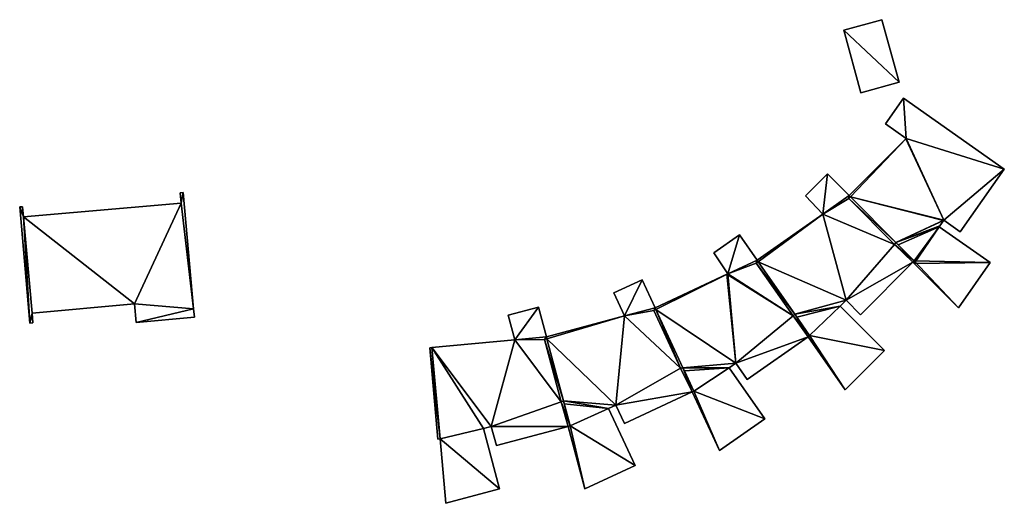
# Model space of a CAD drawing. Header units: inches. Extents: x 2560404 to 2560853, y 1205409 to 1205682.
# Tile 8 of 15: x 2560681 to 2560770, y 1205534 to 1205578. Entities that reach past the tile are written whole.
import ezdxf

# ---------------------------------------------------------------- set-up
doc = ezdxf.new("R2010")
doc.units = ezdxf.units.IN
doc.header["$MEASUREMENT"] = 0
doc.layers.add('bati3d_lod1_hmax_bat', color=10, linetype='Continuous')
doc.layers.add('bati3d_lod1_hmax_pt_bat', color=10, linetype='Continuous')

msp = doc.modelspace()

# ---------------------------------------------------------------- meshes
at = {"layer": 'bati3d_lod1_hmax_bat', "color": 22, "true_color": 0xdb4436}
mesh = msp.add_polyface(dxfattribs=at)
corners = [(2560760.818, 1205572.144, 611.442), (2560755.766, 1205576.868, 611.442), (2560759.246, 1205577.83, 611.442), (2560757.329, 1205571.179, 611.442), (2560759.246, 1205577.83, 615.18), (2560760.818, 1205572.144, 615.18), (2560755.766, 1205576.868, 615.18), (2560757.329, 1205571.179, 615.18)]
mesh.append_faces([[corners[k] for k in face] for face in [(5, 4, 6), (5, 6, 7), (3, 0, 5), (3, 5, 7), (1, 3, 7), (1, 7, 6), (2, 1, 6), (2, 6, 4), (0, 2, 4), (0, 4, 5), (0, 3, 1), (0, 1, 2)]])
mesh = msp.add_polyface(dxfattribs=at)
corners = [(2560761.227, 1205570.671, 608.969), (2560770.401, 1205564.225, 608.969), (2560761.466, 1205567.014, 608.969), (2560759.587, 1205568.339, 608.969), (2560764.892, 1205559.56, 608.969), (2560766.392, 1205558.513, 608.969), (2560762.182, 1205555.872, 608.969), (2560769.127, 1205555.706, 608.969), (2560766.22, 1205551.57, 608.969), (2560756.279, 1205561.804, 608.969), (2560756.399, 1205561.683, 608.969), (2560764.464, 1205558.954, 608.969), (2560756.243, 1205561.528, 608.969), (2560760.517, 1205557.541, 608.969), (2560760.394, 1205557.366, 608.969), (2560762.055, 1205555.745, 608.969), (2560764.464, 1205558.954, 617.609), (2560769.127, 1205555.706, 617.609), (2560764.892, 1205559.56, 617.609), (2560766.392, 1205558.513, 617.609), (2560770.401, 1205564.225, 617.609), (2560761.227, 1205570.671, 617.609), (2560759.587, 1205568.339, 617.609), (2560761.466, 1205567.014, 617.609), (2560756.279, 1205561.804, 617.609), (2560756.399, 1205561.683, 617.609), (2560756.243, 1205561.528, 617.609), (2560760.394, 1205557.366, 617.609), (2560760.517, 1205557.541, 617.609), (2560762.182, 1205555.872, 617.609), (2560762.055, 1205555.745, 617.609), (2560766.22, 1205551.57, 617.609)]
mesh.append_faces([[corners[k] for k in face] for face in [(18, 23, 25), (25, 28, 18), (20, 23, 18), (25, 23, 24), (25, 26, 28), (16, 28, 29), (16, 18, 28), (16, 29, 17), (23, 21, 22), (27, 28, 26), (29, 30, 31), (19, 20, 18), (20, 21, 23), (29, 31, 17), (8, 7, 17), (8, 17, 31), (15, 8, 31), (15, 31, 30), (6, 15, 30), (6, 30, 29), (13, 6, 29), (13, 29, 28), (14, 13, 28), (14, 28, 27), (12, 14, 27), (12, 27, 26), (10, 12, 26), (10, 26, 25), (9, 10, 25), (9, 25, 24), (2, 9, 24), (2, 24, 23), (3, 2, 23), (3, 23, 22), (0, 3, 22), (0, 22, 21), (1, 0, 21), (1, 21, 20), (5, 1, 20), (5, 20, 19), (4, 5, 19), (4, 19, 18), (11, 4, 18), (11, 18, 16), (7, 11, 16), (7, 16, 17), (13, 10, 4), (10, 2, 4), (4, 2, 1), (6, 13, 11), (6, 8, 15), (13, 4, 11), (12, 13, 14), (12, 10, 13), (11, 7, 6), (9, 2, 10), (6, 7, 8), (4, 1, 5), (0, 2, 3), (0, 1, 2)]])
mesh = msp.add_polyface(dxfattribs=at)
corners = [(2560756.279, 1205561.804, 609.054), (2560756.399, 1205561.683, 609.054), (2560756.243, 1205561.528, 609.054), (2560753.878, 1205560.102, 609.054), (2560754.288, 1205563.8, 609.054), (2560759.477, 1205547.694, 609.054), (2560755.895, 1205544.122, 609.054), (2560752.665, 1205549.057, 609.054), (2560760.394, 1205557.366, 609.054), (2560762.182, 1205555.872, 609.054), (2560762.055, 1205555.745, 609.054), (2560760.517, 1205557.541, 609.054), (2560752.283, 1205561.787, 609.054), (2560757.291, 1205550.948, 609.054), (2560755.981, 1205552.268, 609.054), (2560751.162, 1205550.84, 609.054), (2560747.795, 1205555.658, 609.054), (2560751.313, 1205550.991, 609.054), (2560752.518, 1205548.954, 609.054), (2560755.456, 1205551.747, 609.054), (2560747.976, 1205555.784, 609.054), (2560747.879, 1205555.923, 609.054), (2560760.394, 1205557.366, 617.609), (2560760.517, 1205557.541, 617.609), (2560756.243, 1205561.528, 617.609), (2560756.399, 1205561.683, 617.609), (2560756.279, 1205561.804, 617.609), (2560754.288, 1205563.8, 617.609), (2560752.283, 1205561.787, 617.609), (2560753.878, 1205560.102, 617.609), (2560747.879, 1205555.923, 617.609), (2560747.976, 1205555.784, 617.609), (2560747.795, 1205555.658, 617.609), (2560751.162, 1205550.84, 617.609), (2560751.313, 1205550.991, 617.609), (2560752.665, 1205549.057, 617.609), (2560752.518, 1205548.954, 617.609), (2560755.895, 1205544.122, 617.609), (2560759.477, 1205547.694, 617.609), (2560755.456, 1205551.747, 617.609), (2560755.981, 1205552.268, 617.609), (2560757.291, 1205550.948, 617.609), (2560762.055, 1205555.745, 617.609), (2560762.182, 1205555.872, 617.609)]
mesh.append_faces([[corners[k] for k in face] for face in [(40, 31, 34), (40, 22, 29), (31, 40, 29), (22, 40, 42), (26, 29, 24), (34, 35, 39), (39, 40, 34), (34, 31, 32), (34, 32, 33), (36, 37, 35), (38, 39, 35), (24, 29, 22), (29, 30, 31), (41, 42, 40), (35, 37, 38), (22, 42, 43), (22, 43, 23), (27, 28, 29), (25, 26, 24), (26, 27, 29), (9, 11, 23), (9, 23, 43), (10, 9, 43), (10, 43, 42), (13, 10, 42), (13, 42, 41), (14, 13, 41), (14, 41, 40), (19, 14, 40), (19, 40, 39), (5, 19, 39), (5, 39, 38), (6, 5, 38), (6, 38, 37), (18, 6, 37), (18, 37, 36), (7, 18, 36), (7, 36, 35), (17, 7, 35), (17, 35, 34), (15, 17, 34), (15, 34, 33), (16, 15, 33), (16, 33, 32), (20, 16, 32), (20, 32, 31), (21, 20, 31), (21, 31, 30), (3, 21, 30), (3, 30, 29), (12, 3, 29), (12, 29, 28), (4, 12, 28), (4, 28, 27), (0, 4, 27), (0, 27, 26), (1, 0, 26), (1, 26, 25), (2, 1, 25), (2, 25, 24), (8, 2, 24), (8, 24, 22), (11, 8, 22), (11, 22, 23), (14, 17, 20), (14, 20, 3), (8, 14, 3), (10, 14, 8), (0, 2, 3), (19, 7, 17), (20, 17, 16), (14, 19, 17), (20, 21, 3), (8, 3, 2), (5, 7, 19), (7, 6, 18), (15, 16, 17), (13, 14, 10), (3, 12, 4), (9, 8, 11), (8, 9, 10), (5, 6, 7), (3, 4, 0), (0, 1, 2)]])
mesh = msp.add_polyface(dxfattribs=at)
corners = [(2560691.29, 1205550.249, 614.508), (2560696.521, 1205551.482, 614.508), (2560696.6, 1205550.734, 614.508), (2560695.399, 1205561.114, 614.508), (2560695.596, 1205562.085, 614.508), (2560695.317, 1205562.06, 614.508), (2560681.611, 1205550.177, 614.508), (2560680.687, 1205560.77, 614.508), (2560681.037, 1205559.857, 614.508), (2560681.89, 1205550.202, 614.508), (2560681.81, 1205551.108, 614.508), (2560680.955, 1205560.793, 614.508), (2560691.14, 1205551.937, 614.508), (2560696.521, 1205551.482, 619.214), (2560696.6, 1205550.734, 619.214), (2560695.596, 1205562.085, 619.214), (2560695.317, 1205562.06, 619.214), (2560695.399, 1205561.114, 619.214), (2560681.037, 1205559.857, 619.214), (2560680.955, 1205560.793, 619.214), (2560680.687, 1205560.77, 619.214), (2560681.611, 1205550.177, 619.214), (2560681.89, 1205550.202, 619.214), (2560681.81, 1205551.108, 619.214), (2560691.14, 1205551.937, 619.214), (2560691.29, 1205550.249, 619.214)]
mesh.append_faces([[corners[k] for k in face] for face in [(24, 13, 17), (18, 21, 23), (18, 24, 17), (18, 19, 20), (18, 23, 24), (17, 13, 15), (16, 17, 15), (25, 13, 24), (23, 21, 22), (14, 13, 25), (21, 18, 20), (0, 2, 14), (0, 14, 25), (12, 0, 25), (12, 25, 24), (10, 12, 24), (10, 24, 23), (9, 10, 23), (9, 23, 22), (6, 9, 22), (6, 22, 21), (7, 6, 21), (7, 21, 20), (11, 7, 20), (11, 20, 19), (8, 11, 19), (8, 19, 18), (3, 8, 18), (3, 18, 17), (5, 3, 17), (5, 17, 16), (4, 5, 16), (4, 16, 15), (1, 4, 15), (1, 15, 13), (2, 1, 13), (2, 13, 14), (10, 6, 8), (12, 3, 1), (12, 8, 3), (10, 8, 12), (1, 0, 12), (8, 7, 11), (9, 6, 10), (6, 7, 8), (3, 5, 4), (3, 4, 1), (0, 1, 2)]])
mesh = msp.add_polyface(dxfattribs=at)
corners = [(2560742.11, 1205543.992, 609.03), (2560748.583, 1205541.47, 609.03), (2560744.436, 1205538.571, 609.03), (2560740.9, 1205546.091, 609.03), (2560738.458, 1205551.336, 609.03), (2560738.658, 1205551.43, 609.03), (2560741.947, 1205543.916, 609.03), (2560752.518, 1205548.954, 609.03), (2560751.162, 1205550.84, 609.03), (2560752.665, 1205549.057, 609.03), (2560741.114, 1205546.131, 609.03), (2560746.967, 1205545.064, 609.03), (2560745.931, 1205546.539, 609.03), (2560751.313, 1205550.991, 609.03), (2560747.795, 1205555.658, 609.03), (2560747.879, 1205555.923, 609.03), (2560747.976, 1205555.784, 609.03), (2560738.582, 1205551.593, 609.03), (2560745.218, 1205554.686, 609.03), (2560745.332, 1205546.121, 609.03), (2560746.262, 1205558.233, 609.03), (2560743.927, 1205556.601, 609.03), (2560748.583, 1205541.47, 617.609), (2560744.436, 1205538.571, 617.609), (2560745.332, 1205546.121, 617.609), (2560745.931, 1205546.539, 617.609), (2560746.967, 1205545.064, 617.609), (2560752.518, 1205548.954, 617.609), (2560752.665, 1205549.057, 617.609), (2560751.313, 1205550.991, 617.609), (2560751.162, 1205550.84, 617.609), (2560747.795, 1205555.658, 617.609), (2560747.976, 1205555.784, 617.609), (2560747.879, 1205555.923, 617.609), (2560746.262, 1205558.233, 617.609), (2560743.927, 1205556.601, 617.609), (2560745.218, 1205554.686, 617.609), (2560738.582, 1205551.593, 617.609), (2560738.658, 1205551.43, 617.609), (2560738.458, 1205551.336, 617.609), (2560740.9, 1205546.091, 617.609), (2560741.114, 1205546.131, 617.609), (2560742.11, 1205543.992, 617.609), (2560741.947, 1205543.916, 617.609)]
mesh.append_faces([[corners[k] for k in face] for face in [(25, 30, 36), (36, 31, 33), (38, 25, 36), (27, 30, 25), (41, 25, 38), (24, 25, 41), (36, 30, 31), (42, 22, 24), (33, 34, 36), (36, 34, 35), (26, 27, 25), (30, 28, 29), (32, 33, 31), (38, 36, 37), (24, 41, 42), (27, 28, 30), (40, 41, 38), (40, 38, 39), (43, 23, 42), (22, 42, 23), (6, 2, 23), (6, 23, 43), (0, 6, 43), (0, 43, 42), (10, 0, 42), (10, 42, 41), (3, 10, 41), (3, 41, 40), (4, 3, 40), (4, 40, 39), (5, 4, 39), (5, 39, 38), (17, 5, 38), (17, 38, 37), (18, 17, 37), (18, 37, 36), (21, 18, 36), (21, 36, 35), (20, 21, 35), (20, 35, 34), (15, 20, 34), (15, 34, 33), (16, 15, 33), (16, 33, 32), (14, 16, 32), (14, 32, 31), (8, 14, 31), (8, 31, 30), (13, 8, 30), (13, 30, 29), (9, 13, 29), (9, 29, 28), (7, 9, 28), (7, 28, 27), (11, 7, 27), (11, 27, 26), (12, 11, 26), (12, 26, 25), (19, 12, 25), (19, 25, 24), (1, 19, 24), (1, 24, 22), (2, 1, 22), (2, 22, 23), (8, 12, 18), (12, 5, 18), (14, 18, 15), (12, 10, 5), (7, 12, 8), (8, 18, 14), (19, 10, 12), (21, 20, 18), (18, 20, 15), (19, 1, 0), (19, 0, 10), (17, 18, 5), (14, 15, 16), (8, 13, 9), (11, 12, 7), (3, 5, 10), (7, 8, 9), (2, 6, 0), (3, 4, 5), (0, 1, 2)]])
mesh = msp.add_polyface(dxfattribs=at)
corners = [(2560737.395, 1205554.14, 609.029), (2560738.582, 1205551.593, 609.029), (2560735.797, 1205550.847, 609.029), (2560738.458, 1205551.336, 609.029), (2560738.658, 1205551.43, 609.029), (2560734.812, 1205552.936, 609.029), (2560742.11, 1205543.992, 609.029), (2560741.947, 1205543.916, 609.029), (2560741.114, 1205546.131, 609.029), (2560728.679, 1205548.928, 609.029), (2560728.726, 1205548.754, 609.029), (2560740.9, 1205546.091, 609.029), (2560732.19, 1205535.088, 609.029), (2560730.837, 1205540.833, 609.029), (2560736.775, 1205537.225, 609.029), (2560730.228, 1205543.11, 609.029), (2560728.513, 1205548.697, 609.029), (2560730.034, 1205543.02, 609.029), (2560735.795, 1205541.032, 609.029), (2560735, 1205542.713, 609.029), (2560734.331, 1205542.397, 609.029), (2560730.664, 1205540.785, 609.029), (2560738.658, 1205551.43, 617.609), (2560738.458, 1205551.336, 617.609), (2560738.582, 1205551.593, 617.609), (2560737.395, 1205554.14, 617.609), (2560734.812, 1205552.936, 617.609), (2560735.797, 1205550.847, 617.609), (2560728.679, 1205548.928, 617.609), (2560728.726, 1205548.754, 617.609), (2560728.513, 1205548.697, 617.609), (2560730.034, 1205543.02, 617.609), (2560730.228, 1205543.11, 617.609), (2560730.837, 1205540.833, 617.609), (2560730.664, 1205540.785, 617.609), (2560732.19, 1205535.088, 617.609), (2560736.775, 1205537.225, 617.609), (2560734.331, 1205542.397, 617.609), (2560735, 1205542.713, 617.609), (2560735.795, 1205541.032, 617.609), (2560741.947, 1205543.916, 617.609), (2560742.11, 1205543.992, 617.609), (2560741.114, 1205546.131, 617.609), (2560740.9, 1205546.091, 617.609)]
mesh.append_faces([[corners[k] for k in face] for face in [(32, 38, 29), (38, 27, 29), (27, 38, 43), (43, 38, 40), (24, 27, 23), (33, 37, 32), (37, 38, 32), (32, 29, 30), (32, 30, 31), (34, 35, 33), (37, 33, 36), (27, 28, 29), (39, 40, 38), (23, 27, 43), (36, 33, 35), (40, 42, 43), (23, 22, 24), (25, 27, 24), (25, 26, 27), (42, 40, 41), (11, 3, 23), (11, 23, 43), (8, 11, 43), (8, 43, 42), (6, 8, 42), (6, 42, 41), (7, 6, 41), (7, 41, 40), (18, 7, 40), (18, 40, 39), (19, 18, 39), (19, 39, 38), (20, 19, 38), (20, 38, 37), (14, 20, 37), (14, 37, 36), (12, 14, 36), (12, 36, 35), (21, 12, 35), (21, 35, 34), (13, 21, 34), (13, 34, 33), (15, 13, 33), (15, 33, 32), (17, 15, 32), (17, 32, 31), (16, 17, 31), (16, 31, 30), (10, 16, 30), (10, 30, 29), (9, 10, 29), (9, 29, 28), (2, 9, 28), (2, 28, 27), (5, 2, 27), (5, 27, 26), (0, 5, 26), (0, 26, 25), (1, 0, 25), (1, 25, 24), (4, 1, 24), (4, 24, 22), (3, 4, 22), (3, 22, 23), (19, 2, 11), (15, 10, 19), (19, 11, 7), (10, 2, 19), (3, 2, 1), (13, 15, 20), (20, 15, 19), (12, 21, 13), (13, 20, 14), (18, 19, 7), (2, 3, 11), (17, 16, 15), (15, 16, 10), (12, 13, 14), (7, 11, 8), (9, 2, 10), (6, 7, 8), (5, 0, 2), (3, 1, 4), (0, 1, 2)]])
mesh = msp.add_polyface(dxfattribs=at)
corners = [(2560719.005, 1205539.647, 609.138), (2560718.793, 1205539.613, 609.138), (2560718.062, 1205547.951, 609.138), (2560725.2, 1205550.904, 609.138), (2560727.953, 1205551.643, 609.138), (2560725.797, 1205548.673, 609.138), (2560718.239, 1205547.967, 609.138), (2560724.413, 1205535.09, 609.138), (2560719.511, 1205533.776, 609.138), (2560723.656, 1205540.78, 609.138), (2560728.679, 1205548.928, 609.138), (2560728.726, 1205548.754, 609.138), (2560728.513, 1205548.697, 609.138), (2560730.664, 1205540.785, 609.138), (2560730.034, 1205543.02, 609.138), (2560730.837, 1205540.833, 609.138), (2560730.228, 1205543.11, 609.138), (2560724.123, 1205539.027, 609.138), (2560722.951, 1205540.592, 609.138), (2560718.793, 1205539.613, 617.609), (2560718.062, 1205547.951, 617.609), (2560719.005, 1205539.647, 617.609), (2560719.511, 1205533.776, 617.609), (2560724.413, 1205535.09, 617.609), (2560722.951, 1205540.592, 617.609), (2560723.656, 1205540.78, 617.609), (2560724.123, 1205539.027, 617.609), (2560730.664, 1205540.785, 617.609), (2560730.837, 1205540.833, 617.609), (2560730.228, 1205543.11, 617.609), (2560730.034, 1205543.02, 617.609), (2560728.513, 1205548.697, 617.609), (2560728.726, 1205548.754, 617.609), (2560728.679, 1205548.928, 617.609), (2560727.953, 1205551.643, 617.609), (2560725.2, 1205550.904, 617.609), (2560725.797, 1205548.673, 617.609), (2560718.239, 1205547.967, 617.609)]
mesh.append_faces([[corners[k] for k in face] for face in [(25, 27, 30), (36, 31, 33), (25, 30, 36), (21, 24, 37), (24, 25, 37), (23, 24, 21), (36, 30, 31), (26, 27, 25), (30, 27, 28), (30, 28, 29), (31, 32, 33), (36, 33, 34), (22, 23, 21), (25, 36, 37), (36, 34, 35), (21, 37, 20), (20, 19, 21), (6, 2, 20), (6, 20, 37), (5, 6, 37), (5, 37, 36), (3, 5, 36), (3, 36, 35), (4, 3, 35), (4, 35, 34), (10, 4, 34), (10, 34, 33), (11, 10, 33), (11, 33, 32), (12, 11, 32), (12, 32, 31), (14, 12, 31), (14, 31, 30), (16, 14, 30), (16, 30, 29), (15, 16, 29), (15, 29, 28), (13, 15, 28), (13, 28, 27), (17, 13, 27), (17, 27, 26), (9, 17, 26), (9, 26, 25), (18, 9, 25), (18, 25, 24), (7, 18, 24), (7, 24, 23), (8, 7, 23), (8, 23, 22), (0, 8, 22), (0, 22, 21), (1, 0, 21), (1, 21, 19), (2, 1, 19), (2, 19, 20), (13, 9, 14), (5, 10, 12), (9, 5, 14), (6, 18, 0), (6, 9, 18), (12, 14, 5), (18, 7, 0), (17, 9, 13), (16, 15, 14), (13, 14, 15), (4, 10, 5), (10, 11, 12), (6, 5, 9), (0, 7, 8), (6, 0, 2), (3, 4, 5), (0, 1, 2)]])
at = {"layer": 'bati3d_lod1_hmax_pt_bat', "color": 22, "true_color": 0xdb4436}
mesh = msp.add_polyface(dxfattribs=at)
corners = [(2560760.818, 1205572.144, 611.442), (2560755.766, 1205576.868, 611.442), (2560759.246, 1205577.83, 611.442), (2560757.329, 1205571.179, 611.442), (2560759.246, 1205577.83, 615.18), (2560760.818, 1205572.144, 615.18), (2560755.766, 1205576.868, 615.18), (2560757.329, 1205571.179, 615.18)]
mesh.append_faces([[corners[k] for k in face] for face in [(5, 4, 6), (5, 6, 7), (3, 0, 5), (3, 5, 7), (1, 3, 7), (1, 7, 6), (2, 1, 6), (2, 6, 4), (0, 2, 4), (0, 4, 5), (0, 3, 1), (0, 1, 2)]])
mesh = msp.add_polyface(dxfattribs=at)
corners = [(2560761.227, 1205570.671, 608.969), (2560770.401, 1205564.225, 608.969), (2560761.466, 1205567.014, 608.969), (2560759.587, 1205568.339, 608.969), (2560764.892, 1205559.56, 608.969), (2560766.392, 1205558.513, 608.969), (2560769.127, 1205555.706, 608.969), (2560766.22, 1205551.57, 608.969), (2560762.191, 1205555.609, 608.969), (2560756.279, 1205561.804, 608.969), (2560761.426, 1205566.974, 608.969), (2560756.399, 1205561.683, 608.969), (2560764.464, 1205558.954, 608.969), (2560756.243, 1205561.528, 608.969), (2560760.517, 1205557.541, 608.969), (2560760.394, 1205557.366, 608.969), (2560764.531, 1205559.049, 608.969), (2560764.868, 1205559.527, 608.969), (2560762.055, 1205555.745, 608.969), (2560762.182, 1205555.872, 608.969), (2560760.743, 1205557.315, 608.969), (2560764.464, 1205558.954, 617.609), (2560769.127, 1205555.706, 617.609), (2560764.531, 1205559.049, 617.609), (2560764.868, 1205559.527, 617.609), (2560764.892, 1205559.56, 617.609), (2560766.392, 1205558.513, 617.609), (2560770.401, 1205564.225, 617.609), (2560761.227, 1205570.671, 617.609), (2560759.587, 1205568.339, 617.609), (2560761.466, 1205567.014, 617.609), (2560761.426, 1205566.974, 617.609), (2560756.279, 1205561.804, 617.609), (2560756.399, 1205561.683, 617.609), (2560756.243, 1205561.528, 617.609), (2560760.394, 1205557.366, 617.609), (2560760.517, 1205557.541, 617.609), (2560760.743, 1205557.315, 617.609), (2560762.182, 1205555.872, 617.609), (2560762.055, 1205555.745, 617.609), (2560762.191, 1205555.609, 617.609), (2560766.22, 1205551.57, 617.609)]
mesh.append_faces([[corners[k] for k in face] for face in [(31, 33, 25), (36, 24, 33), (21, 38, 40), (25, 27, 30), (25, 33, 24), (31, 25, 30), (21, 36, 37), (21, 37, 38), (24, 36, 23), (32, 33, 31), (33, 34, 36), (21, 23, 36), (38, 39, 40), (21, 40, 22), (30, 28, 29), (35, 36, 34), (26, 27, 25), (30, 27, 28), (40, 41, 22), (7, 6, 22), (7, 22, 41), (8, 7, 41), (8, 41, 40), (18, 8, 40), (18, 40, 39), (19, 18, 39), (19, 39, 38), (20, 19, 38), (20, 38, 37), (14, 20, 37), (14, 37, 36), (15, 14, 36), (15, 36, 35), (13, 15, 35), (13, 35, 34), (11, 13, 34), (11, 34, 33), (9, 11, 33), (9, 33, 32), (10, 9, 32), (10, 32, 31), (2, 10, 31), (2, 31, 30), (3, 2, 30), (3, 30, 29), (0, 3, 29), (0, 29, 28), (1, 0, 28), (1, 28, 27), (5, 1, 27), (5, 27, 26), (4, 5, 26), (4, 26, 25), (17, 4, 25), (17, 25, 24), (16, 17, 24), (16, 24, 23), (12, 16, 23), (12, 23, 21), (6, 12, 21), (6, 21, 22), (17, 14, 11), (12, 8, 19), (11, 10, 4), (1, 4, 2), (12, 20, 14), (19, 20, 12), (17, 11, 4), (18, 19, 8), (16, 14, 17), (16, 12, 14), (13, 14, 15), (13, 11, 14), (4, 10, 2), (12, 6, 8), (9, 10, 11), (6, 7, 8), (4, 1, 5), (0, 2, 3), (0, 1, 2)]])
mesh = msp.add_polyface(dxfattribs=at)
corners = [(2560756.279, 1205561.804, 609.054), (2560756.399, 1205561.683, 609.054), (2560756.243, 1205561.528, 609.054), (2560753.878, 1205560.102, 609.054), (2560754.288, 1205563.8, 609.054), (2560759.477, 1205547.694, 609.054), (2560755.895, 1205544.122, 609.054), (2560752.665, 1205549.057, 609.054), (2560760.394, 1205557.366, 609.054), (2560762.182, 1205555.872, 609.054), (2560762.055, 1205555.745, 609.054), (2560760.517, 1205557.541, 609.054), (2560752.283, 1205561.787, 609.054), (2560757.291, 1205550.948, 609.054), (2560755.981, 1205552.268, 609.054), (2560751.162, 1205550.84, 609.054), (2560747.795, 1205555.658, 609.054), (2560751.313, 1205550.991, 609.054), (2560752.518, 1205548.954, 609.054), (2560755.456, 1205551.747, 609.054), (2560747.976, 1205555.784, 609.054), (2560747.879, 1205555.923, 609.054), (2560751.498, 1205550.726, 609.054), (2560760.394, 1205557.366, 617.609), (2560760.517, 1205557.541, 617.609), (2560756.243, 1205561.528, 617.609), (2560756.399, 1205561.683, 617.609), (2560756.279, 1205561.804, 617.609), (2560754.288, 1205563.8, 617.609), (2560752.283, 1205561.787, 617.609), (2560753.878, 1205560.102, 617.609), (2560747.879, 1205555.923, 617.609), (2560747.976, 1205555.784, 617.609), (2560747.795, 1205555.658, 617.609), (2560751.162, 1205550.84, 617.609), (2560751.313, 1205550.991, 617.609), (2560751.498, 1205550.726, 617.609), (2560752.665, 1205549.057, 617.609), (2560752.518, 1205548.954, 617.609), (2560755.895, 1205544.122, 617.609), (2560759.477, 1205547.694, 617.609), (2560755.456, 1205551.747, 617.609), (2560755.981, 1205552.268, 617.609), (2560757.291, 1205550.948, 617.609), (2560762.055, 1205555.745, 617.609), (2560762.182, 1205555.872, 617.609)]
mesh.append_faces([[corners[k] for k in face] for face in [(42, 32, 35), (42, 23, 30), (32, 42, 30), (23, 42, 44), (27, 30, 25), (35, 36, 41), (36, 37, 41), (41, 42, 35), (35, 32, 33), (35, 33, 34), (38, 39, 37), (40, 41, 37), (25, 30, 23), (30, 31, 32), (43, 44, 42), (37, 39, 40), (23, 44, 45), (23, 45, 24), (28, 29, 30), (26, 27, 25), (27, 28, 30), (9, 11, 24), (9, 24, 45), (10, 9, 45), (10, 45, 44), (13, 10, 44), (13, 44, 43), (14, 13, 43), (14, 43, 42), (19, 14, 42), (19, 42, 41), (5, 19, 41), (5, 41, 40), (6, 5, 40), (6, 40, 39), (18, 6, 39), (18, 39, 38), (7, 18, 38), (7, 38, 37), (22, 7, 37), (22, 37, 36), (17, 22, 36), (17, 36, 35), (15, 17, 35), (15, 35, 34), (16, 15, 34), (16, 34, 33), (20, 16, 33), (20, 33, 32), (21, 20, 32), (21, 32, 31), (3, 21, 31), (3, 31, 30), (12, 3, 30), (12, 30, 29), (4, 12, 29), (4, 29, 28), (0, 4, 28), (0, 28, 27), (1, 0, 27), (1, 27, 26), (2, 1, 26), (2, 26, 25), (8, 2, 25), (8, 25, 23), (11, 8, 23), (11, 23, 24), (14, 17, 20), (14, 20, 3), (8, 14, 3), (10, 14, 8), (0, 2, 3), (19, 7, 22), (17, 19, 22), (20, 17, 16), (14, 19, 17), (20, 21, 3), (8, 3, 2), (5, 7, 19), (7, 6, 18), (15, 16, 17), (13, 14, 10), (3, 12, 4), (9, 8, 11), (8, 9, 10), (5, 6, 7), (3, 4, 0), (0, 1, 2)]])
mesh = msp.add_polyface(dxfattribs=at)
corners = [(2560691.29, 1205550.249, 614.508), (2560696.521, 1205551.482, 614.508), (2560696.6, 1205550.734, 614.508), (2560695.399, 1205561.114, 614.508), (2560695.596, 1205562.085, 614.508), (2560695.317, 1205562.06, 614.508), (2560681.611, 1205550.177, 614.508), (2560680.687, 1205560.77, 614.508), (2560681.037, 1205559.857, 614.508), (2560681.89, 1205550.202, 614.508), (2560681.81, 1205551.108, 614.508), (2560680.955, 1205560.793, 614.508), (2560691.14, 1205551.937, 614.508), (2560696.521, 1205551.482, 619.215), (2560696.6, 1205550.734, 619.215), (2560695.596, 1205562.085, 619.215), (2560695.317, 1205562.06, 619.215), (2560695.399, 1205561.114, 619.215), (2560681.037, 1205559.857, 619.215), (2560680.955, 1205560.793, 619.215), (2560680.687, 1205560.77, 619.215), (2560681.611, 1205550.177, 619.215), (2560681.89, 1205550.202, 619.215), (2560681.81, 1205551.108, 619.215), (2560691.14, 1205551.937, 619.215), (2560691.29, 1205550.249, 619.215)]
mesh.append_faces([[corners[k] for k in face] for face in [(24, 13, 17), (18, 21, 23), (18, 24, 17), (18, 19, 20), (18, 23, 24), (17, 13, 15), (16, 17, 15), (25, 13, 24), (23, 21, 22), (14, 13, 25), (21, 18, 20), (0, 2, 14), (0, 14, 25), (12, 0, 25), (12, 25, 24), (10, 12, 24), (10, 24, 23), (9, 10, 23), (9, 23, 22), (6, 9, 22), (6, 22, 21), (7, 6, 21), (7, 21, 20), (11, 7, 20), (11, 20, 19), (8, 11, 19), (8, 19, 18), (3, 8, 18), (3, 18, 17), (5, 3, 17), (5, 17, 16), (4, 5, 16), (4, 16, 15), (1, 4, 15), (1, 15, 13), (2, 1, 13), (2, 13, 14), (10, 6, 8), (12, 3, 1), (12, 8, 3), (10, 8, 12), (1, 0, 12), (8, 7, 11), (9, 6, 10), (6, 7, 8), (3, 5, 4), (3, 4, 1), (0, 1, 2)]])
mesh = msp.add_polyface(dxfattribs=at)
corners = [(2560742.11, 1205543.992, 609.03), (2560748.583, 1205541.47, 609.03), (2560744.436, 1205538.571, 609.03), (2560740.9, 1205546.091, 609.03), (2560738.458, 1205551.336, 609.03), (2560738.658, 1205551.43, 609.03), (2560741.947, 1205543.916, 609.03), (2560752.518, 1205548.954, 609.03), (2560751.162, 1205550.84, 609.03), (2560752.665, 1205549.057, 609.03), (2560746.967, 1205545.064, 609.03), (2560745.931, 1205546.539, 609.03), (2560751.313, 1205550.991, 609.03), (2560747.976, 1205555.784, 609.03), (2560747.795, 1205555.658, 609.03), (2560747.879, 1205555.923, 609.03), (2560738.582, 1205551.593, 609.03), (2560745.106, 1205554.634, 609.03), (2560741.114, 1205546.131, 609.03), (2560745.332, 1205546.121, 609.03), (2560741.247, 1205545.845, 609.03), (2560745.218, 1205554.686, 609.03), (2560746.262, 1205558.233, 609.03), (2560743.927, 1205556.601, 609.03), (2560748.583, 1205541.47, 617.609), (2560744.436, 1205538.571, 617.609), (2560745.332, 1205546.121, 617.609), (2560745.931, 1205546.539, 617.609), (2560746.967, 1205545.064, 617.609), (2560752.518, 1205548.954, 617.609), (2560752.665, 1205549.057, 617.609), (2560751.313, 1205550.991, 617.609), (2560751.162, 1205550.84, 617.609), (2560747.795, 1205555.658, 617.609), (2560747.976, 1205555.784, 617.609), (2560747.879, 1205555.923, 617.609), (2560746.262, 1205558.233, 617.609), (2560743.927, 1205556.601, 617.609), (2560745.218, 1205554.686, 617.609), (2560745.106, 1205554.634, 617.609), (2560738.582, 1205551.593, 617.609), (2560738.658, 1205551.43, 617.609), (2560738.458, 1205551.336, 617.609), (2560740.9, 1205546.091, 617.609), (2560741.114, 1205546.131, 617.609), (2560741.247, 1205545.845, 617.609), (2560742.11, 1205543.992, 617.609), (2560741.947, 1205543.916, 617.609)]
mesh.append_faces([[corners[k] for k in face] for face in [(27, 32, 39), (38, 33, 35), (41, 27, 39), (44, 27, 41), (29, 32, 27), (26, 27, 44), (38, 32, 33), (39, 32, 38), (46, 24, 26), (35, 36, 38), (38, 36, 37), (28, 29, 27), (32, 30, 31), (34, 35, 33), (40, 41, 39), (26, 45, 46), (26, 44, 45), (43, 44, 41), (29, 30, 32), (43, 41, 42), (47, 25, 46), (24, 46, 25), (6, 2, 25), (6, 25, 47), (0, 6, 47), (0, 47, 46), (20, 0, 46), (20, 46, 45), (18, 20, 45), (18, 45, 44), (3, 18, 44), (3, 44, 43), (4, 3, 43), (4, 43, 42), (5, 4, 42), (5, 42, 41), (16, 5, 41), (16, 41, 40), (17, 16, 40), (17, 40, 39), (21, 17, 39), (21, 39, 38), (23, 21, 38), (23, 38, 37), (22, 23, 37), (22, 37, 36), (15, 22, 36), (15, 36, 35), (13, 15, 35), (13, 35, 34), (14, 13, 34), (14, 34, 33), (8, 14, 33), (8, 33, 32), (12, 8, 32), (12, 32, 31), (9, 12, 31), (9, 31, 30), (7, 9, 30), (7, 30, 29), (10, 7, 29), (10, 29, 28), (11, 10, 28), (11, 28, 27), (19, 11, 27), (19, 27, 26), (1, 19, 26), (1, 26, 24), (2, 1, 24), (2, 24, 25), (8, 11, 17), (11, 18, 5), (11, 5, 17), (14, 21, 15), (8, 7, 11), (8, 17, 21), (8, 21, 14), (11, 19, 18), (23, 22, 21), (21, 22, 15), (19, 1, 0), (19, 0, 20), (19, 20, 18), (3, 5, 18), (16, 17, 5), (13, 14, 15), (8, 12, 9), (10, 11, 7), (7, 8, 9), (2, 6, 0), (3, 4, 5), (0, 1, 2)]])
mesh = msp.add_polyface(dxfattribs=at)
corners = [(2560737.395, 1205554.14, 609.029), (2560738.582, 1205551.593, 609.029), (2560735.797, 1205550.847, 609.029), (2560738.458, 1205551.336, 609.029), (2560738.658, 1205551.43, 609.029), (2560734.812, 1205552.936, 609.029), (2560742.11, 1205543.992, 609.029), (2560741.947, 1205543.916, 609.029), (2560741.114, 1205546.131, 609.029), (2560728.679, 1205548.928, 609.029), (2560728.726, 1205548.754, 609.029), (2560740.9, 1205546.091, 609.029), (2560732.19, 1205535.088, 609.029), (2560730.837, 1205540.833, 609.029), (2560736.775, 1205537.225, 609.029), (2560730.228, 1205543.11, 609.029), (2560728.513, 1205548.697, 609.029), (2560730.034, 1205543.02, 609.029), (2560735.795, 1205541.032, 609.029), (2560735, 1205542.713, 609.029), (2560734.331, 1205542.397, 609.029), (2560730.664, 1205540.785, 609.029), (2560730.303, 1205542.829, 609.029), (2560738.658, 1205551.43, 617.609), (2560738.458, 1205551.336, 617.609), (2560738.582, 1205551.593, 617.609), (2560737.395, 1205554.14, 617.609), (2560734.812, 1205552.936, 617.609), (2560735.797, 1205550.847, 617.609), (2560728.679, 1205548.928, 617.609), (2560728.726, 1205548.754, 617.609), (2560728.513, 1205548.697, 617.609), (2560730.034, 1205543.02, 617.609), (2560730.228, 1205543.11, 617.609), (2560730.303, 1205542.829, 617.609), (2560730.837, 1205540.833, 617.609), (2560730.664, 1205540.785, 617.609), (2560732.19, 1205535.088, 617.609), (2560736.775, 1205537.225, 617.609), (2560734.331, 1205542.397, 617.609), (2560735, 1205542.713, 617.609), (2560735.795, 1205541.032, 617.609), (2560741.947, 1205543.916, 617.609), (2560742.11, 1205543.992, 617.609), (2560741.114, 1205546.131, 617.609), (2560740.9, 1205546.091, 617.609)]
mesh.append_faces([[corners[k] for k in face] for face in [(33, 40, 30), (40, 28, 30), (28, 40, 45), (45, 40, 42), (25, 28, 24), (33, 34, 39), (35, 39, 34), (39, 40, 33), (33, 30, 31), (33, 31, 32), (36, 37, 35), (35, 38, 39), (28, 29, 30), (41, 42, 40), (24, 28, 45), (38, 35, 37), (42, 44, 45), (24, 23, 25), (26, 28, 25), (26, 27, 28), (44, 42, 43), (11, 3, 24), (11, 24, 45), (8, 11, 45), (8, 45, 44), (6, 8, 44), (6, 44, 43), (7, 6, 43), (7, 43, 42), (18, 7, 42), (18, 42, 41), (19, 18, 41), (19, 41, 40), (20, 19, 40), (20, 40, 39), (14, 20, 39), (14, 39, 38), (12, 14, 38), (12, 38, 37), (21, 12, 37), (21, 37, 36), (13, 21, 36), (13, 36, 35), (22, 13, 35), (22, 35, 34), (15, 22, 34), (15, 34, 33), (17, 15, 33), (17, 33, 32), (16, 17, 32), (16, 32, 31), (10, 16, 31), (10, 31, 30), (9, 10, 30), (9, 30, 29), (2, 9, 29), (2, 29, 28), (5, 2, 28), (5, 28, 27), (0, 5, 27), (0, 27, 26), (1, 0, 26), (1, 26, 25), (4, 1, 25), (4, 25, 23), (3, 4, 23), (3, 23, 24), (19, 2, 11), (15, 10, 19), (19, 11, 7), (10, 2, 19), (3, 2, 1), (20, 22, 15), (13, 22, 20), (20, 15, 19), (12, 21, 13), (13, 20, 14), (18, 19, 7), (2, 3, 11), (17, 16, 15), (15, 16, 10), (12, 13, 14), (7, 11, 8), (9, 2, 10), (6, 7, 8), (5, 0, 2), (3, 1, 4), (0, 1, 2)]])
mesh = msp.add_polyface(dxfattribs=at)
corners = [(2560719.005, 1205539.647, 609.138), (2560718.793, 1205539.613, 609.138), (2560718.062, 1205547.951, 609.138), (2560725.2, 1205550.904, 609.138), (2560727.953, 1205551.643, 609.138), (2560725.797, 1205548.673, 609.138), (2560718.239, 1205547.967, 609.138), (2560724.413, 1205535.09, 609.138), (2560719.511, 1205533.776, 609.138), (2560723.656, 1205540.78, 609.138), (2560728.679, 1205548.928, 609.138), (2560728.726, 1205548.754, 609.138), (2560728.513, 1205548.697, 609.138), (2560730.664, 1205540.785, 609.138), (2560730.034, 1205543.02, 609.138), (2560730.837, 1205540.833, 609.138), (2560730.228, 1205543.11, 609.138), (2560724.123, 1205539.027, 609.138), (2560722.951, 1205540.592, 609.138), (2560718.793, 1205539.613, 617.609), (2560718.062, 1205547.951, 617.609), (2560719.005, 1205539.647, 617.609), (2560719.511, 1205533.776, 617.609), (2560724.413, 1205535.09, 617.609), (2560722.951, 1205540.592, 617.609), (2560723.656, 1205540.78, 617.609), (2560724.123, 1205539.027, 617.609), (2560730.664, 1205540.785, 617.609), (2560730.837, 1205540.833, 617.609), (2560730.228, 1205543.11, 617.609), (2560730.034, 1205543.02, 617.609), (2560728.513, 1205548.697, 617.609), (2560728.726, 1205548.754, 617.609), (2560728.679, 1205548.928, 617.609), (2560727.953, 1205551.643, 617.609), (2560725.2, 1205550.904, 617.609), (2560725.797, 1205548.673, 617.609), (2560718.239, 1205547.967, 617.609)]
mesh.append_faces([[corners[k] for k in face] for face in [(25, 27, 30), (36, 31, 33), (25, 30, 36), (21, 24, 37), (24, 25, 37), (23, 24, 21), (36, 30, 31), (26, 27, 25), (30, 27, 28), (30, 28, 29), (31, 32, 33), (36, 33, 34), (22, 23, 21), (25, 36, 37), (36, 34, 35), (21, 37, 20), (20, 19, 21), (6, 2, 20), (6, 20, 37), (5, 6, 37), (5, 37, 36), (3, 5, 36), (3, 36, 35), (4, 3, 35), (4, 35, 34), (10, 4, 34), (10, 34, 33), (11, 10, 33), (11, 33, 32), (12, 11, 32), (12, 32, 31), (14, 12, 31), (14, 31, 30), (16, 14, 30), (16, 30, 29), (15, 16, 29), (15, 29, 28), (13, 15, 28), (13, 28, 27), (17, 13, 27), (17, 27, 26), (9, 17, 26), (9, 26, 25), (18, 9, 25), (18, 25, 24), (7, 18, 24), (7, 24, 23), (8, 7, 23), (8, 23, 22), (0, 8, 22), (0, 22, 21), (1, 0, 21), (1, 21, 19), (2, 1, 19), (2, 19, 20), (13, 9, 14), (5, 10, 12), (9, 5, 14), (6, 18, 0), (6, 9, 18), (12, 14, 5), (18, 7, 0), (17, 9, 13), (16, 15, 14), (13, 14, 15), (4, 10, 5), (10, 11, 12), (6, 5, 9), (0, 7, 8), (6, 0, 2), (3, 4, 5), (0, 1, 2)]])

doc.saveas('drawing.dxf')
